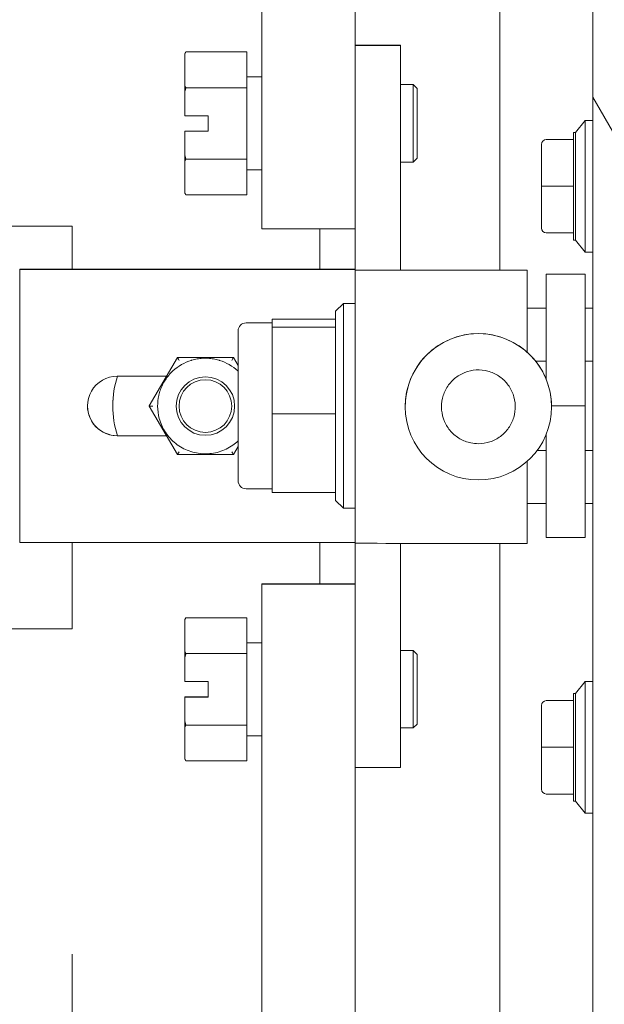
# Model space of a CAD drawing. Header units: inches. Extents: x 3 to 388, y 9 to 244.
# Tile 23 of 53: x 93.96 to 96.32, y 145.84 to 149.81. Entities that reach past the tile are written whole.
import ezdxf

# ---------------------------------------------------------------- set-up
doc = ezdxf.new("R2010")
doc.units = ezdxf.units.IN
doc.header["$LTSCALE"] = 23
doc.header["$MEASUREMENT"] = 0
for name, color, linetype, lineweight in [('Dimension (ANSI)', 7, 'Continuous', 5), ('Hatch (ANSI)', 7, 'Continuous', 5), ('Symbol (ANSI)', 7, 'Continuous', 5), ('Visible (ANSI)', 7, 'Continuous', 5)]:
    doc.layers.add(name, color=color, linetype=linetype, lineweight=lineweight)
doc.styles.add('ROMANS', font='romans.shx')
doc.dimstyles.new('Default (ANSI)', dxfattribs={"dimscale": 23, "dimtxt": 0.08, "dimasz": 0.098425, "dimexe": 0.125, "dimexo": 0.0625, "dimgap": 0.031496, "dimtad": 0, "dimtih": 1, "dimtoh": 1, "dimrnd": 1e-08, "dimzin": 0, "dimdsep": 46, "dimtxsty": 'ROMANS', "dimcen": 0.09, "dimdle": 0.393701, "dimclrd": 256, "dimclre": 256, "dimclrt": 256, "dimadec": 0, "dimazin": 0, "dimtfac": 1.25, "dimtofl": 0, "dimtmove": 0, "dimatfit": 3, "dimfxl": 0, "dimtolj": 1, "dimtzin": 0, "dimlwd": -1, "dimlwe": -1, "dimarcsym": 0})
doc.dimstyles.new('Default (ANSI)$7', dxfattribs={"dimscale": 23, "dimtxt": 0.08, "dimasz": 0.098425, "dimexe": 0.125, "dimexo": 0.0625, "dimgap": 0.031496, "dimtad": 0, "dimtih": 1, "dimtoh": 1, "dimrnd": 1e-08, "dimzin": 0, "dimdsep": 46, "dimtxsty": 'ROMANS', "dimcen": 0.09, "dimdle": 0.393701, "dimclrd": 256, "dimclre": 256, "dimclrt": 256, "dimadec": 0, "dimazin": 0, "dimtfac": 1.25, "dimtofl": 0, "dimtmove": 0, "dimatfit": 3, "dimfxl": 0, "dimtolj": 1, "dimtzin": 0, "dimlwd": -1, "dimlwe": -1, "dimarcsym": 0})

# ---------------------------------------------------------------- blocks, each defined once
blk = doc.blocks.new('*D28')
at = {"layer": 'Defpoints', "color": 0}
for p in [(94.1748, 147.4799), (95.1748, 136.0303), (95.1748, 117.5149)]:
    blk.add_point(p, dxfattribs=at)
at = {"layer": 'Dimension (ANSI)'}
for p, q in [((94.1748, 146.0424), (94.1748, 133.1553)), ((91.911, 136.0303), (89.6472, 136.0303)), ((97.4385, 136.0303), (99.9283, 136.0303))]:
    blk.add_line(p, q, dxfattribs=at)
for points in [[(91.911, 136.4076), (91.911, 135.653), (94.1748, 136.0303)], [(97.4385, 136.4076), (97.4385, 135.653), (95.1748, 136.0303)]]:
    blk.add_solid(points, dxfattribs=at)
at = {"layer": 'Dimension (ANSI)', "insert": (100.6527, 136.9503), "char_height": 1.84, "attachment_point": 1, "style": 'ROMANS'}
blk.add_mtext('\\A1;1.00', dxfattribs=at)

msp = doc.modelspace()

# ---------------------------------------------------------------- hatches: boundary and pattern name
at = {"layer": 'Hatch (ANSI)'}
h = msp.add_hatch(dxfattribs=at)
h.set_pattern_fill('ANSI31', color=256, scale=23, angle=75, style=0)
edge = h.paths.add_edge_path()
edge.add_line((95.4953, 179.6568), (96.1516, 179.6568))
edge.add_line((96.1516, 179.6568), (96.2076, 179.6568))
edge.add_line((96.2076, 179.6568), (96.2453, 179.6568))
edge.add_ellipse((96.2453, 179.6256), major_axis=(0, 0.0312), ratio=1, start_angle=270, end_angle=360, ccw=False)
edge.add_line((96.2766, 179.6256), (96.2766, 179.5631))
edge.add_line((96.2766, 179.5631), (96.2766, 178.8131))
edge.add_line((96.2766, 178.8131), (96.2766, 118.0631))
edge.add_line((96.2766, 118.0631), (96.2766, 117.3131))
edge.add_line((96.2766, 117.3131), (96.2766, 117.2505))
edge.add_ellipse((96.2453, 117.2505), major_axis=(0.0312, 0), ratio=1, start_angle=270, end_angle=360, ccw=False)
edge.add_line((96.2453, 117.2192), (96.2074, 117.2192))
edge.add_line((96.2074, 117.2192), (96.1518, 117.2192))
edge.add_line((96.1518, 117.2192), (95.4953, 117.2192))
edge.add_line((95.4953, 117.2192), (95.4953, 117.1255))
edge.add_line((95.4953, 117.1255), (96.2453, 117.1255))
edge.add_ellipse((96.2453, 117.2505), major_axis=(0, -0.125), ratio=1, start_angle=0, end_angle=90)
edge.add_line((96.3703, 117.2505), (96.3703, 179.6256))
edge.add_ellipse((96.2453, 179.6256), major_axis=(0.1249, 0), ratio=1, start_angle=0, end_angle=90)
edge.add_line((96.2453, 179.7505), (95.4953, 179.7505))
edge.add_line((95.4953, 179.7505), (95.4953, 179.6568))
h = msp.add_hatch(dxfattribs=at)
h.set_pattern_fill('ANSI31', color=256, scale=23, angle=-15, style=0)
edge = h.paths.add_edge_path()
edge.add_spline(control_points=[(96.1516, 118.1568), (96.132, 118.1504), (96.113, 118.1387), (96.0757, 118.11), (96.056, 118.0903), (96.0012, 118.026), (95.9644, 117.967), (95.9189, 117.8461), (95.9001, 117.7747), (95.9016, 117.6881)], knot_values=[-2.257161, -2.257161, -2.257161, -2.257161, -1.942155, -1.942155, -1.538284, -1.538284, -0.660248, -0.660248, 0, 0, 0, 0], degree=3, periodic=0)
edge.add_spline(control_points=[(95.9016, 117.6881), (95.9025, 117.6289), (95.913, 117.5708), (95.9312, 117.5149)], knot_values=[-1.04833, -1.04833, -1.04833, -1.04833, -0.760319, -0.760319, -0.760319, -0.760319], degree=3, periodic=0)
edge.add_spline(control_points=[(95.9312, 117.5149), (95.9342, 117.5055), (95.9375, 117.4962), (95.9497, 117.4639), (95.9594, 117.4419), (95.9699, 117.4212)], knot_values=[-0.760319, -0.760319, -0.760319, -0.760319, -0.712001, -0.712001, -0.591443, -0.591443, -0.591443, -0.591443], degree=3, periodic=0)
edge.add_spline(control_points=[(95.9699, 117.4212), (95.9887, 117.384), (96.0097, 117.3508), (96.055, 117.2908), (96.0815, 117.263), (96.121, 117.2337), (96.136, 117.2247), (96.1516, 117.2193)], knot_values=[-0.591443, -0.591443, -0.591443, -0.591443, -0.37515, -0.37515, -0.125779, -0.125779, 0, 0, 0, 0], degree=3, periodic=0)
edge.add_spline(control_points=[(96.1516, 117.2193), (96.1516, 117.2193), (96.1517, 117.2193), (96.1518, 117.2192)], knot_values=[-0.496253, -0.496253, -0.496253, -0.496253, -0.495367, -0.495367, -0.495367, -0.495367], degree=3, periodic=0)
edge.add_spline(control_points=[(96.1518, 117.2192), (96.1582, 117.217), (96.1647, 117.2154), (96.1777, 117.2138), (96.1839, 117.2138), (96.1962, 117.2154), (96.2019, 117.217), (96.2074, 117.2192)], knot_values=[-0.495367, -0.495367, -0.495367, -0.495367, -0.43722, -0.43722, -0.382564, -0.382564, -0.3304, -0.3304, -0.3304, -0.3304], degree=3, periodic=0)
edge.add_spline(control_points=[(96.2074, 117.2192), (96.2103, 117.2204), (96.2132, 117.2219), (96.2266, 117.2297), (96.2356, 117.2384), (96.2571, 117.2658), (96.268, 117.2888), (96.2766, 117.3131)], knot_values=[-0.3304, -0.3304, -0.3304, -0.3304, -0.302245, -0.302245, -0.195919, -0.195919, 0, 0, 0, 0], degree=3, periodic=0)
edge.add_line((96.2766, 117.3131), (96.2766, 118.0631))
edge.add_spline(control_points=[(96.2766, 118.0631), (96.2715, 118.0776), (96.2655, 118.0924), (96.2521, 118.117), (96.2449, 118.1279), (96.2293, 118.1442), (96.2216, 118.1503), (96.2044, 118.1588), (96.1955, 118.1612), (96.1745, 118.1626), (96.1627, 118.1605), (96.1516, 118.1568)], knot_values=[-0.449475, -0.449475, -0.449475, -0.449475, -0.332123, -0.332123, -0.235975, -0.235975, -0.160829, -0.160829, -0.089664, -0.089664, 0, 0, 0, 0], degree=3, periodic=0)
edge = h.paths.add_edge_path()
edge.add_spline(control_points=[(95.9016, 179.1881), (95.9004, 179.1206), (95.9117, 179.0542), (95.9347, 178.9884), (95.9356, 178.986), (95.9365, 178.9836)], knot_values=[-1.042739, -1.042739, -1.042739, -1.042739, -0.719758, -0.719758, -0.707296, -0.707296, -0.707296, -0.707296], degree=3, periodic=0)
edge.add_spline(control_points=[(95.9365, 178.9836), (95.9488, 178.9498), (95.9637, 178.9183), (95.9801, 178.8899)], knot_values=[-0.707296, -0.707296, -0.707296, -0.707296, -0.532938, -0.532938, -0.532938, -0.532938], degree=3, periodic=0)
edge.add_spline(control_points=[(95.9801, 178.8899), (95.993, 178.8675), (96.0067, 178.8469), (96.0474, 178.7934), (96.0763, 178.7644), (96.1185, 178.7342), (96.1348, 178.7248), (96.1516, 178.7193)], knot_values=[-0.532938, -0.532938, -0.532938, -0.532938, -0.395524, -0.395524, -0.134771, -0.134771, 0, 0, 0, 0], degree=3, periodic=0)
edge.add_spline(control_points=[(96.1516, 178.7193), (96.1583, 178.7171), (96.1652, 178.7155), (96.1787, 178.714), (96.1852, 178.714), (96.201, 178.7162), (96.2096, 178.7193), (96.2281, 178.7304), (96.2369, 178.7391), (96.2557, 178.7636), (96.2666, 178.7843), (96.2766, 178.8131)], knot_values=[-0.664742, -0.664742, -0.664742, -0.664742, -0.577414, -0.577414, -0.497161, -0.497161, -0.381655, -0.381655, -0.231719, -0.231719, 0, 0, 0, 0], degree=3, periodic=0)
edge.add_line((96.2766, 178.8131), (96.2766, 179.5631))
edge.add_spline(control_points=[(96.2766, 179.5631), (96.2713, 179.5779), (96.265, 179.5929), (96.251, 179.6179), (96.2435, 179.6289), (96.2276, 179.6451), (96.2197, 179.6511), (96.2098, 179.6559), (96.2087, 179.6564), (96.2076, 179.6568)], knot_values=[-0.448906, -0.448906, -0.448906, -0.448906, -0.329015, -0.329015, -0.231099, -0.231099, -0.15594, -0.15594, -0.146856, -0.146856, -0.146856, -0.146856], degree=3, periodic=0)
edge.add_spline(control_points=[(96.2076, 179.6568), (96.2003, 179.6599), (96.1926, 179.6616), (96.1734, 179.6626), (96.1622, 179.6605), (96.1516, 179.6568)], knot_values=[-0.146856, -0.146856, -0.146856, -0.146856, -0.085923, -0.085923, 0, 0, 0, 0], degree=3, periodic=0)
edge.add_spline(control_points=[(96.1516, 179.6568), (96.1326, 179.6503), (96.1145, 179.6384), (96.0788, 179.6095), (96.0601, 179.5896), (96.0077, 179.5256), (95.9712, 179.4662), (95.9251, 179.3488), (95.903, 179.2768), (95.9016, 179.1881)], knot_values=[-2.391422, -2.391422, -2.391422, -2.391422, -2.055846, -2.055846, -1.623142, -1.623142, -0.676211, -0.676211, 0, 0, 0, 0], degree=3, periodic=0)

# ---------------------------------------------------------------- linework, layer by layer
at = {"layer": 'Visible (ANSI)'}
for p, q in [((96.2766, 179.6256), (96.2766, 117.2505)), ((94.9401, 174.9018), (94.9401, 148.9687)), ((95.3171, 149.7087), (95.3171, 174.9018)), ((95.9015, 148.802), (95.9015, 174.9018)), ((95.3171, 149.7094), (95.5002, 149.7094)), ((95.3171, 149.7087), (95.3171, 148.8023)), ((95.3171, 149.7087), (95.3171, 149.7087)), ((95.3171, 149.7087), (95.5002, 149.7087)), ((95.5002, 149.7087), (95.5002, 149.7094)), ((95.5002, 149.7087), (95.5002, 148.8023)), ((94.6296, 149.6751), (94.6339, 149.6825)), ((94.6296, 149.6751), (94.6296, 149.6747)), ((94.6296, 149.6747), (94.6296, 149.5461)), ((94.8796, 149.6828), (94.634, 149.6828)), ((94.8796, 149.6828), (94.8796, 149.5381)), ((94.6296, 149.5461), (94.6296, 149.5221)), ((94.8834, 149.5816), (94.9401, 149.5816)), ((95.5515, 149.5503), (95.5002, 149.5503)), ((95.5515, 149.2378), (95.5515, 149.5503)), ((95.5671, 149.5347), (95.5515, 149.5503)), ((94.6296, 149.5221), (94.6296, 149.425)), ((94.8796, 149.5381), (94.634, 149.5381)), ((94.8796, 149.5381), (94.8796, 149.2494)), ((95.5671, 149.5347), (95.5671, 149.2535)), ((94.6296, 149.425), (94.7234, 149.425)), ((94.7234, 149.425), (94.7234, 149.3625)), ((96.2069, 149.3577), (96.2462, 149.4059)), ((96.2462, 149.4059), (96.2462, 148.8744)), ((96.2738, 149.4059), (96.2462, 149.4059)), ((94.6296, 149.3631), (94.6296, 149.3631)), ((94.6296, 149.3631), (94.7234, 149.3631)), ((94.6296, 149.3625), (94.6296, 149.3631)), ((94.6746, 149.3631), (94.6296, 149.3631)), ((94.6296, 149.3625), (94.6296, 149.2655)), ((94.6296, 149.3625), (94.6296, 149.3625)), ((94.7234, 149.3625), (94.6296, 149.3625)), ((94.6296, 149.3625), (94.6746, 149.3625)), ((94.6746, 149.3625), (94.6746, 149.3631)), ((96.199, 149.3577), (96.199, 149.3285)), ((96.2069, 149.3577), (96.199, 149.3577)), ((96.2069, 148.9226), (96.2069, 149.3577)), ((96.0691, 149.2368), (96.0691, 149.3088)), ((96.0888, 149.3285), (96.199, 149.3285)), ((96.199, 149.3285), (96.199, 149.1401)), ((94.6296, 149.2655), (94.6296, 149.2414)), ((94.6296, 149.2414), (94.6296, 149.1134)), ((94.8796, 149.2494), (94.634, 149.2494)), ((94.8796, 149.2494), (94.8796, 149.1054)), ((95.5515, 149.2378), (95.5002, 149.2378)), ((95.5671, 149.2535), (95.5515, 149.2378)), ((94.8834, 149.2066), (94.9401, 149.2066)), ((96.0691, 149.1401), (96.0691, 149.2122)), ((94.6296, 149.1134), (94.6296, 149.1131)), ((94.6296, 149.1131), (94.6339, 149.1056)), ((94.8796, 149.1054), (94.634, 149.1054)), ((96.0691, 149.0681), (96.0691, 149.1401)), ((96.0888, 149.1401), (96.0691, 149.1401)), ((96.0888, 149.1401), (96.199, 149.1401)), ((96.199, 149.1401), (96.199, 148.9518)), ((96.0691, 148.9715), (96.0691, 149.0435)), ((77.4248, 148.9799), (94.1748, 148.9799)), ((94.1748, 148.9799), (94.1748, 148.8051)), ((95.2671, 148.9687), (94.9901, 148.9687)), ((95.1748, 148.8051), (95.1748, 148.9687)), ((96.0888, 148.9518), (96.199, 148.9518)), ((96.199, 148.9518), (96.199, 148.9226)), ((96.2069, 148.9226), (96.199, 148.9226)), ((96.2069, 148.9226), (96.2462, 148.8744)), ((96.2738, 148.8744), (96.2462, 148.8744)), ((93.9632, 148.8051), (95.2974, 148.8051)), ((93.9632, 148.8049), (93.9632, 148.8051)), ((93.9632, 148.8049), (95.2974, 148.8049)), ((93.9632, 147.7025), (93.9632, 148.8049)), ((95.3171, 148.802), (95.3171, 148.8023)), ((95.3171, 148.8023), (95.5002, 148.8023)), ((95.3171, 147.6997), (95.3171, 148.802)), ((95.5002, 148.802), (95.5002, 148.8023)), ((96.0116, 148.802), (95.5199, 148.802)), ((96.0116, 148.8018), (95.5199, 148.8018)), ((96.0116, 148.8018), (96.0116, 148.802)), ((96.0116, 148.4707), (96.0116, 148.8018)), ((96.0878, 148.7858), (96.0878, 148.363)), ((96.0878, 148.7858), (96.2453, 148.7858)), ((96.2453, 148.7858), (96.2453, 148.2543)), ((95.2384, 148.6362), (95.2699, 148.6677)), ((95.2384, 148.6362), (95.2384, 148.5724)), ((95.2699, 148.6677), (95.2699, 147.8409)), ((95.3171, 148.6677), (95.2699, 148.6677)), ((96.0878, 148.648), (96.0116, 148.648)), ((96.2766, 148.648), (96.2453, 148.648)), ((94.9825, 148.589), (94.8772, 148.589)), ((94.9825, 148.5878), (94.9825, 148.604)), ((95.2384, 148.604), (94.9825, 148.604)), ((94.8447, 148.5565), (94.8447, 147.9522)), ((94.9825, 148.5716), (94.9825, 148.5878)), ((94.9825, 148.3968), (94.9825, 148.5716)), ((95.2384, 148.5716), (94.9825, 148.5716)), ((95.2384, 148.5716), (95.2384, 148.5724)), ((95.2384, 148.5633), (95.2384, 148.5716)), ((95.2384, 148.5633), (95.2384, 148.2303)), ((94.5996, 148.4498), (94.4864, 148.2537)), ((94.826, 148.4498), (94.5996, 148.4498)), ((94.5996, 148.4498), (94.5996, 148.4496)), ((94.8447, 148.4174), (94.826, 148.4498)), ((94.826, 148.4498), (94.826, 148.4496)), ((96.0878, 148.4347), (96.0456, 148.4347)), ((96.2766, 148.4347), (96.2453, 148.4347)), ((94.9825, 148.222), (94.9825, 148.3968)), ((94.5557, 148.3738), (94.3569, 148.3738)), ((94.3388, 148.254), (94.3388, 148.2555)), ((94.4864, 148.2537), (94.4864, 148.2535)), ((94.4864, 148.2535), (94.5996, 148.0575)), ((94.5947, 148.2535), (94.5947, 148.2534)), ((94.8309, 148.2535), (94.8309, 148.2534)), ((95.5195, 148.2506), (95.5195, 148.2504)), ((96.11, 148.2543), (96.2453, 148.2543)), ((96.11, 148.2506), (96.11, 148.2504)), ((96.2453, 148.2543), (96.2453, 147.7228)), ((94.9825, 148.0633), (94.9825, 148.222)), ((95.2384, 148.222), (94.9825, 148.222)), ((95.2384, 148.222), (95.2384, 148.2303)), ((95.2384, 148.2144), (95.2384, 148.222)), ((95.2384, 148.2144), (95.2384, 147.9122)), ((94.3569, 148.1339), (94.5555, 148.1339)), ((94.3569, 148.1337), (94.5556, 148.1337)), ((96.0878, 148.138), (96.0878, 147.7228)), ((94.826, 148.0575), (94.8447, 148.0899)), ((96.0878, 148.0739), (96.0515, 148.0739)), ((96.2766, 148.0739), (96.2453, 148.0739)), ((94.5996, 148.0575), (94.826, 148.0575)), ((94.9825, 147.9047), (94.9825, 148.0633)), ((96.0116, 147.6994), (96.0116, 148.0303)), ((94.9825, 147.9197), (94.8772, 147.9197)), ((95.2384, 147.9047), (94.9825, 147.9047)), ((95.2384, 147.9047), (95.2384, 147.9122)), ((95.2384, 147.9047), (95.2384, 147.8724)), ((95.2384, 147.8724), (95.2699, 147.8409)), ((95.3171, 147.8409), (95.2699, 147.8409)), ((96.0878, 147.8606), (96.0116, 147.8606)), ((96.2766, 147.8606), (96.2453, 147.8606)), ((96.0878, 147.7228), (96.2453, 147.7228)), ((93.9632, 147.7025), (95.2974, 147.7025)), ((94.1748, 147.7025), (94.1748, 147.3549)), ((95.1748, 147.536), (95.1748, 147.7025)), ((95.3171, 147.6997), (95.3171, 146.7953)), ((95.5002, 147.6994), (95.5002, 146.7953)), ((96.0116, 147.6994), (95.5199, 147.6994)), ((95.9015, 121.9742), (95.9015, 147.6994)), ((94.9401, 147.536), (94.9401, 147.5353)), ((94.9401, 147.5353), (94.9401, 121.9742)), ((95.2671, 147.536), (94.9901, 147.536)), ((94.9901, 147.536), (95.2671, 147.536)), ((94.9901, 147.5353), (94.9901, 147.536)), ((95.2671, 147.5353), (94.9901, 147.5353)), ((95.2671, 147.5352), (94.9901, 147.5352)), ((95.2671, 147.536), (95.2671, 147.5353)), ((94.6296, 147.3916), (94.6339, 147.3991)), ((94.8796, 147.3993), (94.634, 147.3993)), ((94.8796, 147.3993), (94.8796, 147.2546)), ((94.6296, 147.3916), (94.6296, 147.3913)), ((94.6296, 147.3913), (94.6296, 147.2627)), ((77.4248, 147.3549), (94.1748, 147.3549)), ((94.8834, 147.2981), (94.9401, 147.2981)), ((94.6296, 147.2627), (94.6296, 147.2386)), ((94.6296, 147.2386), (94.6296, 147.1416)), ((94.8796, 147.2546), (94.634, 147.2546)), ((94.8796, 147.2546), (94.8796, 146.966)), ((95.5515, 147.2669), (95.5002, 147.2669)), ((95.5515, 146.9544), (95.5515, 147.2669)), ((95.5671, 147.2512), (95.5515, 147.2669)), ((95.5671, 147.2512), (95.5671, 146.97)), ((94.6296, 147.1416), (94.7234, 147.1416)), ((94.7234, 147.1416), (94.7234, 147.0791)), ((96.2069, 147.0939), (96.2462, 147.1421)), ((96.2462, 147.1421), (96.2462, 146.6106)), ((96.2738, 147.1421), (96.2462, 147.1421)), ((94.6296, 147.0797), (94.6296, 147.0797)), ((94.6296, 147.0797), (94.7234, 147.0797)), ((94.6296, 147.0791), (94.6296, 147.0797)), ((94.6746, 147.0797), (94.6296, 147.0797)), ((94.6746, 147.0791), (94.6746, 147.0797)), ((96.199, 147.0939), (96.199, 147.0647)), ((96.2069, 147.0939), (96.199, 147.0939)), ((96.2069, 146.6588), (96.2069, 147.0939)), ((94.6296, 147.0791), (94.6296, 146.982)), ((94.6296, 147.0791), (94.6296, 147.0791)), ((94.7234, 147.0791), (94.6296, 147.0791)), ((94.6296, 147.0791), (94.6746, 147.0791)), ((96.0691, 146.973), (96.0691, 147.0451)), ((96.0888, 147.0647), (96.199, 147.0647)), ((96.199, 147.0647), (96.199, 146.8764)), ((94.6296, 146.982), (94.6296, 146.958)), ((94.8796, 146.966), (94.634, 146.966)), ((94.8796, 146.966), (94.8796, 146.8219)), ((95.5671, 146.97), (95.5515, 146.9544)), ((94.6296, 146.958), (94.6296, 146.8299)), ((94.8834, 146.9231), (94.9401, 146.9231)), ((95.5515, 146.9544), (95.5002, 146.9544)), ((96.0691, 146.8764), (96.0691, 146.9484)), ((96.0691, 146.8043), (96.0691, 146.8764)), ((96.0888, 146.8764), (96.0691, 146.8764)), ((96.0888, 146.8764), (96.199, 146.8764)), ((96.199, 146.8764), (96.199, 146.688)), ((94.6296, 146.8299), (94.6296, 146.8296)), ((94.6296, 146.8296), (94.6339, 146.8222)), ((94.8796, 146.8219), (94.634, 146.8219)), ((95.3171, 146.7953), (95.5002, 146.7953)), ((95.3171, 121.9742), (95.3171, 146.7953)), ((96.0691, 146.7077), (96.0691, 146.7797)), ((96.0888, 146.688), (96.199, 146.688)), ((96.199, 146.688), (96.199, 146.6588)), ((96.2069, 146.6588), (96.199, 146.6588)), ((96.2069, 146.6588), (96.2462, 146.6106)), ((96.2738, 146.6106), (96.2462, 146.6106))]:
    msp.add_line(p, q, dxfattribs=at)
msp.add_circle((94.7128, 148.2534), 0.1063, dxfattribs=at)
for centre, radius, start, end in [((94.8834, 149.5853), 0.00375, 180, 270), ((96.2738, 149.3941), 0.0118, 76.5027, 90), ((96.0888, 149.3088), 0.0197, 90, 180), ((94.8834, 149.2028), 0.00375, 90, 180), ((96.0888, 148.9715), 0.0197, 180, 270), ((96.2738, 148.8862), 0.0118, 270, 283.4973), ((94.8772, 148.5565), 0.0325, 90, 180), ((94.7128, 148.2535), 0.1929, 107.2481, 132.752), ((94.8772, 147.9522), 0.0325, 180, 270), ((94.8834, 147.3019), 0.00375, 180, 270), ((96.2738, 147.1303), 0.0118, 76.5027, 90), ((96.0888, 147.0451), 0.0197, 90, 180), ((94.8834, 146.9194), 0.00375, 90, 180), ((96.0888, 146.7077), 0.0197, 180, 270), ((96.2738, 146.6224), 0.0118, 270, 283.4973)]:
    msp.add_arc(centre, radius, start, end, dxfattribs=at)
for centre, major_axis, ratio, start_param, end_param in [((96.0809, 149.2122), (-0.0118, 0), 0.425455, 6.283184, 6.283261), ((94.9901, 148.9687), (-0.05, 0), 0.001274, 0, 1.570796), ((95.2671, 148.9687), (0.05, 0), 0.001274, 4.712389, 6.283185), ((95.2974, 148.8049), (0.2028, 0), 0.001274, 1.473556, 1.570796), ((95.2974, 148.8049), (0.0197, 0), 0.001274, 0, 1.570796), ((95.5199, 148.802), (-0.2028, 0), 0.001274, 0, 1.570796), ((95.5199, 148.802), (-0.0197, 0), 0.001274, 0, 1.570796), ((95.8147, 148.2506), (0.2953, 0), 0.999999, 0, 3.141593), ((94.6064, 148.4378), (-0.0068, 0.0118), 0.000551, 0.000955, 1.571751), ((94.7128, 148.2535), (0.1842, -0.0572), 0.999999, 1.12567, 1.570796), ((94.8192, 148.4378), (0.0068, 0.0118), 0.000551, 4.711434, 6.28223), ((94.3569, 148.2537), (-0.1201, 0), 0.999999, 4.712389, 7.853982), ((94.7128, 148.254), (-0.3542, -0.1201), 0.999999, 5.630162, 6.283185), ((94.7128, 148.2555), (-0.374, 0), 0.999999, 5.961387, 6.283185), ((94.7128, 148.2535), (-0.1929, 0), 0.999999, 6.060622, 6.283185), ((94.3569, 148.254), (-0.1201, -0.0001), 0.999999, 0, 1.569826), ((94.5, 148.2535), (-0.0136, 0), 0.001103, 0.000637, 1.570796), ((94.6064, 148.0693), (-0.0068, -0.0118), 0.000551, 0.000318, 1.569841), ((94.8192, 148.0693), (0.0068, -0.0118), 0.000551, 4.713344, 6.283504), ((95.2974, 147.7025), (0.0197, 0), 0.001274, 0, 1.570796), ((95.5199, 147.6997), (-0.2028, 0), 0.001274, 0, 1.570796), ((94.9901, 147.536), (-0.05, 0), 0.001274, 4.712389, 6.283185), ((94.9901, 147.5353), (-0.05, 0), 0.001274, 0, 1.570796), ((95.2671, 147.536), (0.05, 0), 0.001274, 0, 1.570796), ((95.2671, 147.5353), (0.05, 0), 0.001274, 4.712389, 6.283185), ((96.0809, 146.9484), (-0.0118, 0), 0.425455, 6.283184, 6.283262)]:
    msp.add_ellipse(centre, major_axis=major_axis, ratio=ratio, start_param=start_param, end_param=end_param, dxfattribs=at)
for centre, major_axis in [((95.8147, 148.2504), (-0.2953, 0)), ((94.7128, 148.2534), (-0.1181, 0))]:
    msp.add_ellipse(centre, major_axis=major_axis, ratio=0.999999, dxfattribs=at)
for points, weights in [([(94.634, 149.6828), (94.6317, 149.6787), (94.6296, 149.6747)], [1, 1.00039648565, 1]), ([(94.6339, 149.6825), (94.634, 149.6827), (94.634, 149.6828)], [1.00002015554, 1.00001034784, 1]), ([(94.6296, 149.5461), (94.6317, 149.5422), (94.634, 149.5381)], [1, 1.00039648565, 1]), ([(94.634, 149.5381), (94.6317, 149.53), (94.6296, 149.5221)], [1, 1.00039648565, 1]), ([(94.6296, 149.2655), (94.6317, 149.2576), (94.634, 149.2494)], [1, 1.00039648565, 1]), ([(94.634, 149.2494), (94.6317, 149.2454), (94.6296, 149.2414)], [1, 1.00039648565, 1]), ([(94.6296, 149.1134), (94.6317, 149.1095), (94.634, 149.1054)], [1, 1.00039648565, 1]), ([(94.634, 147.3993), (94.6317, 147.3952), (94.6296, 147.3913)], [1, 1.00039648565, 1]), ([(94.6339, 147.3991), (94.634, 147.3992), (94.634, 147.3993)], [1.00002015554, 1.00001034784, 1]), ([(94.6296, 147.2627), (94.6317, 147.2587), (94.634, 147.2546)], [1, 1.00039648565, 1]), ([(94.634, 147.2546), (94.6317, 147.2465), (94.6296, 147.2386)], [1, 1.00039648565, 1]), ([(94.6296, 146.982), (94.6317, 146.9741), (94.634, 146.966)], [1, 1.00039648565, 1]), ([(94.634, 146.966), (94.6317, 146.9619), (94.6296, 146.958)], [1, 1.00039648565, 1]), ([(94.6296, 146.8299), (94.6317, 146.826), (94.634, 146.8219)], [1, 1.00039648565, 1])]:
    msp.add_rational_spline(points, weights, degree=2, dxfattribs=at)
for points in [[(96.0691, 149.2368), (96.0691, 149.2368), (96.0691, 149.2368), (96.0691, 149.2368)], [(96.0691, 149.2122), (96.0691, 149.2208), (96.0691, 149.229), (96.0691, 149.2368)], [(96.0691, 149.0435), (96.0691, 149.0513), (96.0691, 149.0595), (96.0691, 149.0681)], [(96.0691, 149.0681), (96.0691, 149.0681), (96.0691, 149.0681), (96.0691, 149.0681)], [(96.0691, 149.0435), (96.0691, 149.0435), (96.0691, 149.0435), (96.0691, 149.0435)], [(96.0691, 149.0435), (96.0691, 149.0435), (96.0691, 149.0435), (96.0691, 149.0435)], [(94.6556, 148.4377), (94.6564, 148.438), (94.6572, 148.4382), (94.6581, 148.4385)], [(94.7675, 148.4385), (94.7683, 148.4382), (94.7692, 148.438), (94.77, 148.4377)], [(94.5818, 148.3952), (94.5813, 148.3947), (94.5807, 148.3941), (94.5802, 148.3936)], [(94.8447, 148.3943), (94.8444, 148.3946), (94.844, 148.3949), (94.8437, 148.3952)], [(94.5249, 148.2973), (94.5248, 148.2969), (94.5247, 148.2965), (94.5246, 148.2961)], [(96.0691, 146.973), (96.0691, 146.973), (96.0691, 146.973), (96.0691, 146.973)], [(96.0691, 146.9484), (96.0691, 146.957), (96.0691, 146.9652), (96.0691, 146.973)], [(96.0691, 146.7797), (96.0691, 146.7875), (96.0691, 146.7957), (96.0691, 146.8043)], [(96.0691, 146.8043), (96.0691, 146.8043), (96.0691, 146.8043), (96.0691, 146.8043)], [(96.0691, 146.7797), (96.0691, 146.7797), (96.0691, 146.7797), (96.0691, 146.7797)], [(96.0691, 146.7797), (96.0691, 146.7797), (96.0691, 146.7797), (96.0691, 146.7797)]]:
    msp.add_open_spline(points, degree=3, dxfattribs=at)
for points, knots in [([(94.6581, 148.4385), (94.6652, 148.4406), (94.6724, 148.4423), (94.6869, 148.4448), (94.6943, 148.4457), (94.7091, 148.4465), (94.7165, 148.4465), (94.7313, 148.4457), (94.7386, 148.4448), (94.7532, 148.4423), (94.7604, 148.4406), (94.7675, 148.4385)], [2.8540166, 2.8540166, 2.8540166, 2.8540166, 2.969047, 2.969047, 3.0840774, 3.0840774, 3.1991079, 3.1991079, 3.3141383, 3.3141383, 3.4291688, 3.4291688, 3.4291688, 3.4291688]), ([(94.5249, 148.2973), (94.5266, 148.3046), (94.5287, 148.3118), (94.5338, 148.326), (94.5368, 148.3329), (94.5435, 148.3463), (94.5472, 148.3528), (94.5555, 148.3654), (94.5599, 148.3715), (94.5696, 148.383), (94.5747, 148.3885), (94.5802, 148.3936)], [1.7998363, 1.7998363, 1.7998363, 1.7998363, 1.916619, 1.916619, 2.0334017, 2.0334017, 2.1501844, 2.1501844, 2.2669671, 2.2669671, 2.3837499, 2.3837499, 2.3837499, 2.3837499]), ([(95.8147, 148.1015), (95.8306, 148.1015), (95.8465, 148.1041), (95.8766, 148.114), (95.8909, 148.1215), (95.9164, 148.1404), (95.9276, 148.152), (95.9458, 148.178), (95.9528, 148.1925), (95.9619, 148.2229), (95.964, 148.2389), (95.9631, 148.2706), (95.9601, 148.2864), (95.9492, 148.3163), (95.9414, 148.3303), (95.9217, 148.3552), (95.9098, 148.3661), (95.8833, 148.3835), (95.8686, 148.3901), (95.8379, 148.3983), (95.8219, 148.4), (95.7902, 148.3981), (95.7745, 148.3946), (95.745, 148.3829), (95.7312, 148.3746), (95.7068, 148.3542), (95.6963, 148.342), (95.6796, 148.315), (95.6735, 148.3001), (95.6662, 148.2692), (95.665, 148.2532), (95.6678, 148.2215), (95.6717, 148.2059), (95.6843, 148.1768), (95.693, 148.1632), (95.7141, 148.1395), (95.7266, 148.1293), (95.7541, 148.1135), (95.7691, 148.1078), (95.7946, 148.1025), (95.8046, 148.1015), (95.8147, 148.1015)], [0, 0, 0, 0, 0.32, 0.32, 0.64, 0.64, 0.96, 0.96, 1.28, 1.28, 1.6, 1.6, 1.92, 1.92, 2.24, 2.24, 2.56, 2.56, 2.88, 2.88, 3.2, 3.2, 3.52, 3.52, 3.84, 3.84, 4.16, 4.16, 4.48, 4.48, 4.8, 4.8, 5.12, 5.12, 5.44, 5.44, 5.76, 5.76, 6.08, 6.08, 6.283185, 6.283185, 6.283185, 6.283185]), ([(94.8447, 148.1127), (94.838, 148.1065), (94.8309, 148.1007), (94.8066, 148.0837), (94.7878, 148.0746), (94.7484, 148.0628), (94.7277, 148.0601), (94.6866, 148.0613), (94.6661, 148.0652), (94.6274, 148.0793), (94.6092, 148.0894), (94.577, 148.115), (94.5629, 148.1303), (94.5403, 148.1647), (94.5318, 148.1837), (94.5221, 148.2199), (94.5199, 148.2367), (94.5199, 148.2535)], [5.530401, 5.530401, 5.530401, 5.530401, 5.672389, 5.672389, 5.992389, 5.992389, 6.312389, 6.312389, 6.632389, 6.632389, 6.952389, 6.952389, 7.272389, 7.272389, 7.592389, 7.592389, 7.853982, 7.853982, 7.853982, 7.853982])]:
    msp.add_open_spline(points, degree=3, knots=knots, dxfattribs=at)

# ---------------------------------------------------------------- dimensions: what is measured, and where the dimension line sits
at = {"layer": 'Dimension (ANSI)'}
dim = msp.add_linear_dim(base=(95.1748, 136.0303), p1=(94.1748, 147.4799), p2=(95.1748, 117.5149), angle=180, dimstyle='Default (ANSI)', override={"dimtih": 0, "dimtoh": 0, "dimdec": 2, "dimse2": 1, "dimtp": 0, "dimtm": 0, "dimtdec": 2, "dimatfit": 1}, dxfattribs=at)
dim.commit()
dim.dimension.update_dxf_attribs({"geometry": '*D28', "text_midpoint": (103.3251, 136.0303), "dimtype": 160})

# ---------------------------------------------------------------- leaders
at = {"layer": 'Symbol (ANSI)', "annotation_type": 0, "has_hookline": 1, "hookline_direction": 0, "text_width": 25.9232}
msp.add_leader([(88.2877, 148.9799), (97.1344, 165.5543), (99.3982, 165.5543)], dimstyle='Default (ANSI)$7', override={"dimtad": 0}, dxfattribs=at)

doc.saveas('drawing.dxf')
